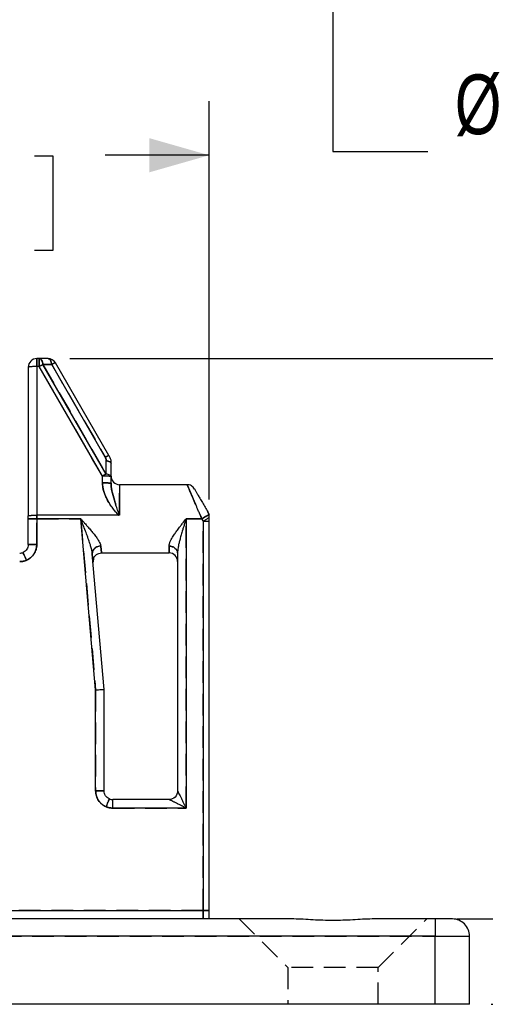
# Model space of a CAD drawing. Header units: millimetres. Extents: x 0 to 279, y 0 to 216.
# Tile 3 of 6: x 116 to 143, y 81 to 139. Entities that reach past the tile are written whole.
import ezdxf

# ---------------------------------------------------------------- set-up
doc = ezdxf.new("R2010")
doc.units = ezdxf.units.MM
doc.linetypes.add('HIDDEN', pattern=[1.905, 1.27, -0.635])
doc.layers.add('DIMENSIONS', color=140, linetype='Continuous', lineweight=25)
doc.layers.add('HIDDEN', color=102, linetype='HIDDEN')
doc.styles.add('SLDTEXTSTYLE0', font='TXT', dxfattribs={"width": 0.75})
doc.styles.add('SLDTEXTSTYLE1', font='TXT', dxfattribs={"width": 0.7})
doc.dimstyles.new('SLDDIMSTYLE0', dxfattribs={"dimtxt": 3.5, "dimasz": 3.5, "dimexe": 0, "dimexo": 0.0625, "dimgap": 0.875, "dimtad": 0, "dimtih": 1, "dimtoh": 1, "dimdec": 1, "dimrnd": 1e-09, "dimzin": 12, "dimdsep": 46, "dimtxsty": 'SLDTEXTSTYLE0', "dimsah": 1, "dimcen": 0.09, "dimadec": 0, "dimazin": 3, "dimtfac": 1, "dimtdec": 1, "dimtofl": 0, "dimtmove": 0, "dimatfit": 3, "dimfxl": 0, "dimfrac": 2, "dimtolj": 1, "dimtzin": 12, "dimarcsym": 0})
doc.dimstyles.new('SLDDIMSTYLE3', dxfattribs={"dimtxt": 3.5, "dimasz": 3.5, "dimexe": 0, "dimexo": 0.0625, "dimgap": 0.875, "dimtad": 0, "dimtih": 1, "dimtoh": 1, "dimdec": 1, "dimrnd": 1e-09, "dimzin": 12, "dimdsep": 46, "dimtxsty": 'SLDTEXTSTYLE0', "dimsah": 1, "dimcen": 0, "dimadec": 0, "dimazin": 3, "dimtfac": 1, "dimtdec": 1, "dimtofl": 0, "dimtmove": 0, "dimatfit": 3, "dimfxl": 0, "dimfrac": 2, "dimtolj": 1, "dimtzin": 12, "dimarcsym": 0})

# ---------------------------------------------------------------- blocks, each defined once
blk = doc.blocks.new('_D')
at = {"layer": 'DIMENSIONS'}
for p, q in [((118.538, 119.189), (169.564, 119.189)), ((166.389, 119.189), (166.389, 106.563)), ((161.864, 100.243), (160.797, 100.243)), ((160.797, 100.243), (160.797, 94.686)), ((170.915, 100.243), (171.982, 100.243)), ((171.982, 100.243), (171.982, 94.686)), ((160.797, 94.686), (161.864, 94.686)), ((171.982, 94.686), (170.915, 94.686)), ((166.389, 81.35), (166.389, 93.975)), ((143.226, 81.35), (169.564, 81.35))]:
    blk.add_line(p, q, dxfattribs=at)
for points in [[(166.389, 119.189), (165.389, 115.689), (167.389, 115.689)], [(166.389, 81.35), (167.389, 84.85), (165.389, 84.85)]]:
    blk.add_solid(points, dxfattribs=at)
at = {"layer": 'DIMENSIONS', "char_height": 3.5, "attachment_point": 1, "style": 'SLDTEXTSTYLE0'}
for s, insert in [('37.8', (161.864, 105.465)), ('1.49', (161.864, 99.198))]:
    blk.add_mtext(s, dxfattribs=dict(at, insert=insert))
blk = doc.blocks.new('_D_1')
at = {"layer": 'DIMENSIONS'}
for p, q in [((97.206, 110.936), (97.206, 134.279)), ((126.706, 110.936), (126.706, 134.279)), ((97.206, 131.104), (103.295, 131.104)), ((107.431, 131.077), (106.364, 131.077)), ((106.364, 131.077), (106.364, 125.521)), ((116.482, 131.077), (117.548, 131.077)), ((117.548, 131.077), (117.548, 125.521)), ((126.706, 131.104), (120.618, 131.104)), ((106.364, 125.521), (107.431, 125.521)), ((117.548, 125.521), (116.482, 125.521))]:
    blk.add_line(p, q, dxfattribs=at)
for points in [[(97.206, 131.104), (100.706, 130.104), (100.706, 132.104)], [(126.706, 131.104), (123.206, 132.104), (123.206, 130.104)]]:
    blk.add_solid(points, dxfattribs=at)
at = {"layer": 'DIMENSIONS', "char_height": 3.5, "attachment_point": 1, "style": 'SLDTEXTSTYLE0'}
for s, insert in [('29.5', (107.431, 136.3)), ('1.16', (107.431, 130.033))]:
    blk.add_mtext(s, dxfattribs=dict(at, insert=insert))
blk = doc.blocks.new('_D_2')
at = {"layer": 'DIMENSIONS'}
for p, q in [((118.538, 119.189), (155.206, 119.189)), ((152.031, 119.189), (152.031, 109.063)), ((147.505, 102.743), (146.439, 102.743)), ((146.439, 102.743), (146.439, 97.186)), ((156.556, 102.743), (157.623, 102.743)), ((157.623, 102.743), (157.623, 97.186)), ((146.439, 97.186), (147.505, 97.186)), ((157.623, 97.186), (156.556, 97.186)), ((152.031, 86.35), (152.031, 96.475)), ((141.226, 86.35), (155.206, 86.35))]:
    blk.add_line(p, q, dxfattribs=at)
for points in [[(152.031, 119.189), (151.031, 115.689), (153.031, 115.689)], [(152.031, 86.35), (153.031, 89.85), (151.031, 89.85)]]:
    blk.add_solid(points, dxfattribs=at)
at = {"layer": 'DIMENSIONS', "char_height": 3.5, "attachment_point": 1, "style": 'SLDTEXTSTYLE0'}
for s, insert in [('32.8', (147.505, 107.965)), ('1.29', (147.505, 101.698))]:
    blk.add_mtext(s, dxfattribs=dict(at, insert=insert))
blk = doc.blocks.new('SW_SYMBOL_HOLE_SINK')
at = {"layer": 'DIMENSIONS', "color": 0}
for p, q in [((0, 875), (800, 75)), ((800, 75), (1600, 875))]:
    blk.add_line(p, q, dxfattribs=at)
blk = doc.blocks.new('_D_5')
at = {"layer": 'DIMENSIONS'}
for p, q in [((133.956, 150.092), (133.956, 131.325)), ((133.956, 131.325), (139.512, 131.325))]:
    blk.add_line(p, q, dxfattribs=at)
blk.add_solid([(133.956, 150.092), (132.956, 146.592), (134.956, 146.592)], dxfattribs=at)
at = {"layer": 'DIMENSIONS', "xscale": 0.004470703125, "yscale": 0.004470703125, "zscale": 0.004470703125}
blk.add_blockref('SW_SYMBOL_HOLE_SINK', (150.269, 126.201), dxfattribs=at)
at = {"layer": 'DIMENSIONS', "char_height": 3.5, "attachment_point": 1}
for s, insert, style in [('5.3 [0.21] THRU ALL(2X)', (146.378, 135.891), 'SLDTEXTSTYLE0'), ('%%c', (141.1, 135.837), 'SLDTEXTSTYLE0'), ('2.9MM X 90', (159.715, 130.281), 'SLDTEXTSTYLE1'), ('%%d', (185.357, 130.227), 'SLDTEXTSTYLE0')]:
    blk.add_mtext(s, dxfattribs=dict(at, insert=insert, style=style))

msp = doc.modelspace()

# ---------------------------------------------------------------- linework, layer by layer
for p, q in [((116.606, 119.189), (116.606, 118.715)), ((116.751, 119.189), (116.606, 119.189)), ((116.751, 118.715), (116.751, 119.189)), ((117.268, 119.189), (116.751, 119.189)), ((120.836, 113.509), (117.701, 118.939)), ((116.106, 118.689), (116.106, 109.971)), ((116.751, 118.715), (116.606, 118.715)), ((116.606, 118.715), (116.606, 110.012)), ((120.456, 112.299), (116.751, 118.715)), ((120.673, 112.42), (116.968, 118.837)), ((117.484, 118.837), (116.968, 118.837)), ((120.619, 113.406), (117.484, 118.837)), ((120.673, 112.42), (120.673, 113.206)), ((120.956, 112.272), (120.956, 113.059)), ((120.456, 111.905), (120.456, 112.299)), ((120.956, 111.879), (120.956, 112.272)), ((125.413, 111.8), (121.456, 111.8)), ((121.456, 111.8), (121.456, 110.029)), ((116.106, 108.29), (116.106, 109.8)), ((116.606, 109.8), (116.106, 109.8)), ((116.606, 110.012), (116.606, 109.8)), ((121.413, 110.012), (116.606, 110.012)), ((119.179, 109.8), (116.606, 109.8)), ((116.606, 109.8), (116.606, 108.29)), ((120.056, 99.778), (119.179, 109.8)), ((126.279, 109.8), (125.356, 109.8)), ((125.356, 109.8), (125.356, 92.85)), ((126.279, 109.8), (126.356, 109.666)), ((126.356, 109.666), (126.356, 86.85)), ((126.356, 109.666), (126.706, 109.666)), ((126.706, 109.868), (126.706, 110.047)), ((126.706, 86.85), (126.706, 109.666)), ((124.356, 107.8), (124.356, 108.2)), ((120.556, 99.8), (119.86, 107.756)), ((119.905, 107.43), (119.926, 107.453)), ((120.402, 107.8), (124.356, 107.8)), ((124.856, 107.8), (124.856, 93.85)), ((120.056, 93.85), (120.056, 99.778)), ((120.556, 93.85), (120.556, 99.8)), ((124.356, 93.35), (121.056, 93.35)), ((121.056, 92.85), (121.056, 93.35)), ((125.356, 92.85), (121.056, 92.85)), ((97.556, 86.85), (126.356, 86.85)), ((131.665, 86.35), (92.248, 86.35)), ((139.956, 86.35), (136.248, 86.35)), ((139.956, 85.35), (83.956, 85.35)), ((139.956, 81.35), (139.956, 85.35)), ((141.956, 81.35), (141.956, 85.35)), ((139.956, 81.35), (83.956, 81.35)), ((141.956, 81.35), (139.956, 81.35))]:
    msp.add_line(p, q)
at = {"flags": 128}
for points in [[(116.968, 118.837), (116.955, 118.91), (116.936, 118.978), (116.913, 119.039), (116.886, 119.091), (116.855, 119.133), (116.822, 119.164), (116.787, 119.183), (116.751, 119.189)], [(117.484, 118.837), (117.471, 118.91), (117.452, 118.978), (117.429, 119.039), (117.402, 119.091), (117.372, 119.133), (117.338, 119.164), (117.303, 119.183), (117.268, 119.189)], [(120.956, 112.272), (120.951, 112.295), (120.937, 112.317), (120.913, 112.339), (120.88, 112.359), (120.838, 112.378), (120.789, 112.394), (120.734, 112.408), (120.673, 112.42)], [(126.356, 109.666), (126.407, 109.695), (126.457, 109.724), (126.506, 109.752), (126.553, 109.779), (126.597, 109.805), (126.637, 109.828), (126.674, 109.849), (126.706, 109.868)], [(120.056, 99.778), (120.143, 99.782), (120.227, 99.785), (120.306, 99.789), (120.378, 99.792), (120.439, 99.795), (120.489, 99.797), (120.526, 99.799), (120.549, 99.8), (120.556, 99.8)]]:
    msp.add_lwpolyline(points, dxfattribs=at)
for centre, radius, start, end in [((116.606, 118.689), 0.5, 90, 180), ((117.268, 118.689), 0.5, 30, 90), ((118.006, 118.013), 0.975, 108.24599, 122.34383), ((116.482, 116.345), 2.374, 86.99001, 99.09807), ((121.428, 110.608), 9.359, 118.45731, 119.97647), ((125.134, 104.189), 9.362, 118.45761, 119.97636), ((120.581, 109.928), 2.374, 80.90193, 93.00999), ((121.456, 112.3), 0.5, 180, 270), ((115.606, 108.29), 0.5, 270, 293.06392), ((124.356, 107.3), 0.5, 0, 90), ((121.056, 93.85), 0.5, 246.93608, 270)]:
    msp.add_arc(centre, radius, start, end)
for points, knots in [([(120.619, 113.406), (120.683, 113.441), (120.737, 113.469), (120.813, 113.504), (120.834, 113.512), (120.836, 113.509)], [0, 0, 0, 0, 0.5, 0.5, 1, 1, 1, 1]), ([(120.673, 113.206), (120.672, 113.224), (120.671, 113.258), (120.661, 113.31), (120.644, 113.36), (120.628, 113.391), (120.619, 113.406)], [0, 0, 0, 0, 0.258262, 0.5073559, 0.7527102, 1, 1, 1, 1]), ([(120.956, 113.059), (120.956, 113.089), (120.929, 113.12), (120.83, 113.172), (120.757, 113.193), (120.673, 113.206)], [0, 0, 0, 0, 0.5, 0.5, 1, 1, 1, 1]), ([(120.836, 113.509), (120.85, 113.482), (120.879, 113.427), (120.913, 113.34), (120.938, 113.249), (120.953, 113.155), (120.955, 113.091), (120.956, 113.059)], [0, 0, 0, 0, 0.194298, 0.391303, 0.591163, 0.794017, 1, 1, 1, 1]), ([(121.413, 110.012), (121.405, 110.018), (121.385, 110.031), (121.355, 110.06), (121.318, 110.099), (121.273, 110.149), (121.213, 110.221), (121.139, 110.312), (121.027, 110.459), (120.896, 110.644), (120.759, 110.867), (120.649, 111.083), (120.563, 111.294), (120.502, 111.501), (120.464, 111.705), (120.459, 111.839), (120.456, 111.905)], [0, 0, 0, 0, 0.013336, 0.032387, 0.057297, 0.08813, 0.124919, 0.187112, 0.249646, 0.380521, 0.49968, 0.610592, 0.715118, 0.814143, 0.908706, 1, 1, 1, 1]), ([(120.456, 111.905), (120.587, 111.905), (120.717, 111.902), (120.902, 111.893), (120.956, 111.886), (120.956, 111.879)], [0, 0, 0, 0, 0.5, 0.5, 1, 1, 1, 1]), ([(121.456, 110.029), (121.443, 110.029), (121.421, 110.07), (121.384, 110.169), (121.324, 110.352), (121.21, 110.712), (121.037, 111.278), (120.956, 111.668), (120.956, 111.879)], [0.7821951, 0.7821951, 0.7821951, 0.7821951, 0.7901045, 0.798014, 0.8138328, 0.8454706, 0.9087461, 1.0036593, 1.0036593, 1.0036593, 1.0036593]), ([(125.849, 111.545), (125.824, 111.582), (125.774, 111.656), (125.666, 111.737), (125.543, 111.79), (125.454, 111.796), (125.41, 111.8)], [0, 0, 0, 0, 0.250065, 0.50001, 0.749974, 1, 1, 1, 1]), ([(126.279, 109.8), (126.259, 109.846), (126.221, 109.935), (126.166, 110.062), (126.115, 110.178), (126.07, 110.284), (126.029, 110.378), (125.993, 110.461), (125.913, 110.645), (125.799, 110.909), (125.66, 111.228), (125.55, 111.483), (125.478, 111.649), (125.438, 111.742), (125.417, 111.791), (125.414, 111.797), (125.413, 111.8)], [0, 0, 0, 0, 0.045875, 0.088339, 0.127392, 0.163035, 0.195268, 0.22409, 0.249504, 0.389477, 0.513767, 0.645461, 0.769364, 0.847214, 0.924021, 1, 1, 1, 1]), ([(125.847, 111.548), (125.847, 111.549), (125.841, 111.559), (125.854, 111.535), (125.879, 111.493), (125.916, 111.429), (125.983, 111.312), (126.095, 111.118), (126.232, 110.881), (126.384, 110.617), (126.544, 110.34), (126.652, 110.153), (126.706, 110.06)], [0, 0, 0, 0, 0.00733, 0.117869, 0.173447, 0.230034, 0.353649, 0.481018, 0.611873, 0.746307, 0.87253, 1, 1, 1, 1]), ([(116.106, 109.971), (116.107, 109.973), (116.109, 109.977), (116.124, 109.983), (116.147, 109.988), (116.177, 109.993), (116.213, 109.997), (116.255, 110.001), (116.301, 110.004), (116.35, 110.006), (116.4, 110.009), (116.452, 110.01), (116.504, 110.011), (116.555, 110.012), (116.589, 110.012), (116.606, 110.012)], [0, 0, 0, 0, 0.089832, 0.177513, 0.263041, 0.346418, 0.427643, 0.506716, 0.583638, 0.658408, 0.731028, 0.801496, 0.869814, 0.935982, 1, 1, 1, 1]), ([(119.179, 109.8), (119.221, 109.754), (119.298, 109.669), (119.403, 109.551), (119.49, 109.455), (119.607, 109.323), (119.751, 109.157), (119.927, 108.945), (120.082, 108.746), (120.205, 108.568), (120.287, 108.423), (120.339, 108.303), (120.352, 108.234), (120.358, 108.2)], [0, 0, 0, 0, 0.083333, 0.154129, 0.212387, 0.258111, 0.394451, 0.51278, 0.646141, 0.761683, 0.847605, 0.926604, 1, 1, 1, 1]), ([(119.86, 107.756), (119.857, 107.784), (119.851, 107.841), (119.834, 107.935), (119.811, 108.039), (119.781, 108.153), (119.745, 108.278), (119.702, 108.414), (119.652, 108.56), (119.584, 108.754), (119.487, 109.019), (119.346, 109.381), (119.239, 109.651), (119.179, 109.8)], [0, 0, 0, 0, 0.043668, 0.091781, 0.144434, 0.2017, 0.263636, 0.330287, 0.401688, 0.47787, 0.611651, 0.785688, 1, 1, 1, 1]), ([(121.456, 110.029), (121.451, 110.024), (121.443, 110.017), (121.43, 110.013), (121.422, 110.012), (121.417, 110.012), (121.414, 110.012), (121.413, 110.012)], [0, 0, 0, 0, 0.428283, 0.672732, 0.823342, 0.908032, 1, 1, 1, 1]), ([(124.356, 108.2), (124.357, 108.219), (124.359, 108.258), (124.372, 108.323), (124.394, 108.392), (124.424, 108.468), (124.477, 108.58), (124.569, 108.74), (124.7, 108.939), (124.853, 109.152), (125.003, 109.351), (125.175, 109.57), (125.288, 109.714), (125.356, 109.8)], [0, 0, 0, 0, 0.044037, 0.089882, 0.137844, 0.188193, 0.241164, 0.356752, 0.489102, 0.60737, 0.743229, 0.846748, 1, 1, 1, 1]), ([(125.356, 109.8), (125.332, 109.722), (125.285, 109.575), (125.218, 109.364), (125.16, 109.175), (125.11, 109.009), (125.068, 108.864), (125.021, 108.695), (124.97, 108.503), (124.919, 108.291), (124.884, 108.104), (124.861, 107.941), (124.858, 107.845), (124.856, 107.8)], [0, 0, 0, 0, 0.113247, 0.215946, 0.308098, 0.389706, 0.460774, 0.521306, 0.639272, 0.74596, 0.841503, 0.926092, 1, 1, 1, 1]), ([(126.706, 110.047), (126.69, 110.037), (126.637, 110.006), (126.482, 109.917), (126.381, 109.859), (126.279, 109.8)], [0, 0, 0, 0, 0.5, 0.5, 1, 1, 1, 1]), ([(126.706, 110.047), (126.697, 110.066), (126.675, 110.113), (126.65, 110.157), (126.635, 110.183)], [0, 0, 0, 0, 0.39523, 1, 1, 1, 1]), ([(116.606, 108.29), (116.605, 108.258), (116.604, 108.193), (116.589, 108.097), (116.561, 107.987), (116.515, 107.864), (116.443, 107.737), (116.354, 107.621), (116.248, 107.519), (116.129, 107.432), (116.042, 107.391), (115.998, 107.37)], [0, 0, 0, 0, 0.082674, 0.165609, 0.249599, 0.375123, 0.500059, 0.624537, 0.750519, 0.875777, 1, 1, 1, 1]), ([(116.106, 108.29), (116.106, 108.29), (116.16, 108.29), (116.345, 108.29), (116.475, 108.29), (116.606, 108.29)], [0, 0, 0, 0, 0.5, 0.5, 1, 1, 1, 1]), ([(120.358, 108.2), (120.202, 108.195), (119.933, 108.076), (119.852, 107.85), (119.86, 107.756)], [0, 0, 0, 0, 0.571429, 1, 1, 1, 1]), ([(120.358, 108.2), (120.361, 108.171), (120.368, 108.114), (120.376, 108.04), (120.383, 107.975), (120.389, 107.921), (120.394, 107.876), (120.397, 107.842), (120.4, 107.818), (120.402, 107.803), (120.402, 107.801), (120.402, 107.8)], [0, 0, 0, 0, 0.1148, 0.228665, 0.3416, 0.45361, 0.564701, 0.67488, 0.784152, 0.892523, 1, 1, 1, 1]), ([(115.998, 107.37), (115.967, 107.357), (115.904, 107.333), (115.807, 107.308), (115.707, 107.293), (115.64, 107.291), (115.606, 107.29)], [0, 0, 0, 0, 0.251284, 0.5, 0.748716, 1, 1, 1, 1]), ([(115.998, 107.37), (115.946, 107.492), (115.896, 107.609), (115.823, 107.781), (115.802, 107.83), (115.802, 107.83)], [0, 0, 0, 0, 0.5, 0.5, 1, 1, 1, 1]), ([(119.927, 107.456), (119.948, 107.505), (119.989, 107.601), (120.105, 107.71), (120.245, 107.785), (120.35, 107.795), (120.402, 107.8)], [0, 0, 0, 0, 0.250025, 0.499673, 0.750004, 1, 1, 1, 1]), ([(120.664, 92.93), (120.635, 92.943), (120.577, 92.97), (120.494, 93.022), (120.403, 93.09), (120.309, 93.181), (120.219, 93.296), (120.148, 93.424), (120.096, 93.561), (120.062, 93.704), (120.058, 93.801), (120.056, 93.85)], [0, 0, 0, 0, 0.082673, 0.165608, 0.249599, 0.375122, 0.500059, 0.624538, 0.75052, 0.875778, 1, 1, 1, 1]), ([(120.056, 93.85), (120.187, 93.85), (120.317, 93.85), (120.502, 93.85), (120.556, 93.85), (120.556, 93.85)], [0, 0, 0, 0, 0.5, 0.5, 1, 1, 1, 1]), ([(124.856, 93.85), (124.857, 93.849), (124.858, 93.847), (124.865, 93.833), (124.876, 93.811), (124.898, 93.766), (124.94, 93.682), (125.003, 93.556), (125.082, 93.397), (125.165, 93.232), (125.258, 93.046), (125.32, 92.922), (125.356, 92.85)], [0, 0, 0, 0, 0.035615, 0.072665, 0.112239, 0.155231, 0.258036, 0.385278, 0.520477, 0.685932, 0.815056, 1, 1, 1, 1]), ([(120.86, 93.39), (120.86, 93.39), (120.84, 93.341), (120.766, 93.169), (120.716, 93.052), (120.664, 92.93)], [0, 0, 0, 0, 0.5, 0.5, 1, 1, 1, 1]), ([(121.056, 92.85), (121.023, 92.851), (120.955, 92.853), (120.856, 92.868), (120.758, 92.893), (120.696, 92.917), (120.664, 92.93)], [0, 0, 0, 0, 0.251284, 0.5, 0.748716, 1, 1, 1, 1]), ([(125.356, 92.85), (125.305, 92.875), (125.214, 92.921), (125.091, 92.983), (124.955, 93.05), (124.809, 93.124), (124.65, 93.203), (124.524, 93.266), (124.436, 93.31), (124.387, 93.335), (124.361, 93.347), (124.358, 93.349), (124.356, 93.35)], [0, 0, 0, 0, 0.129526, 0.234244, 0.314159, 0.479607, 0.614845, 0.742082, 0.844917, 0.901398, 0.952307, 1, 1, 1, 1]), ([(136.248, 86.35), (136.067, 86.35), (135.882, 86.341), (135.506, 86.32), (135.315, 86.308), (134.735, 86.276), (134.344, 86.261), (133.567, 86.261), (133.18, 86.276), (132.601, 86.307), (132.408, 86.32), (132.03, 86.341), (131.845, 86.35), (131.665, 86.35)], [0, 0, 0, 0, 0.125, 0.125, 0.25, 0.25, 0.5, 0.5, 0.75, 0.75, 0.875, 0.875, 1, 1, 1, 1]), ([(139.956, 86.35), (139.956, 86.35), (139.956, 86.242), (139.956, 85.872), (139.956, 85.612), (139.956, 85.35)], [0, 0, 0, 0, 0.5, 0.5, 1, 1, 1, 1]), ([(140.956, 86.35), (140.955, 86.35), (140.954, 86.35), (140.94, 86.35), (140.918, 86.35), (140.876, 86.35), (140.798, 86.35), (140.668, 86.35), (140.509, 86.35), (140.332, 86.35), (140.145, 86.35), (140.019, 86.35), (139.956, 86.35)], [0, 0, 0, 0, 0.060259, 0.120021, 0.179824, 0.240208, 0.369998, 0.50013, 0.629921, 0.760053, 0.879943, 1, 1, 1, 1]), ([(141.956, 85.35), (141.956, 85.612), (141.848, 85.872), (141.478, 86.242), (141.218, 86.35), (140.956, 86.35)], [0, 0, 0, 0, 0.5, 0.5, 1, 1, 1, 1]), ([(139.956, 85.35), (140.218, 85.35), (140.48, 85.35), (140.963, 85.35), (141.185, 85.35), (141.556, 85.35), (141.704, 85.35), (141.904, 85.35), (141.956, 85.35), (141.956, 85.35)], [0, 0, 0, 0, 0.25, 0.25, 0.5, 0.5, 0.75, 0.75, 1, 1, 1, 1])]:
    msp.add_open_spline(points, degree=3, knots=knots)
for points in [[(116.106, 109.8), (116.106, 109.829), (116.106, 109.886), (116.106, 109.943), (116.106, 109.971)], [(126.706, 109.666), (126.706, 109.738), (126.706, 109.808), (126.706, 109.868)], [(116.106, 108.29), (116.106, 108.193), (116.048, 107.998), (115.891, 107.868), (115.802, 107.83)], [(124.356, 108.2), (124.618, 108.2), (124.856, 108.009), (124.856, 107.8)], [(120.86, 93.39), (120.771, 93.428), (120.615, 93.558), (120.556, 93.753), (120.556, 93.85)], [(124.856, 93.85), (124.856, 93.719), (124.748, 93.458), (124.487, 93.35), (124.356, 93.35)], [(126.356, 86.85), (126.356, 86.781), (126.356, 86.649), (126.356, 86.488), (126.356, 86.378), (126.356, 86.35), (126.356, 86.35)], [(126.706, 86.85), (126.613, 86.85), (126.487, 86.85), (126.356, 86.85)], [(126.706, 86.35), (126.706, 86.35), (126.706, 86.376), (126.706, 86.482), (126.706, 86.641), (126.706, 86.779), (126.706, 86.85)]]:
    msp.add_open_spline(points, degree=3)
at = {"layer": 'HIDDEN'}
for p, q in [((116.606, 118.715), (116.606, 119.189)), ((116.751, 119.189), (116.751, 118.715)), ((116.606, 118.715), (116.606, 110.012)), ((116.751, 118.715), (116.606, 118.715)), ((120.456, 112.299), (116.751, 118.715)), ((116.968, 118.837), (117.484, 118.837)), ((116.968, 118.837), (120.673, 112.42)), ((117.484, 118.837), (120.619, 113.406)), ((120.673, 112.42), (120.673, 113.206)), ((120.456, 111.905), (120.456, 112.299)), ((120.956, 112.297), (120.956, 112.3)), ((121.456, 110.029), (121.456, 111.8)), ((116.106, 109.8), (116.606, 109.8)), ((116.606, 109.8), (116.606, 110.012)), ((116.606, 109.8), (119.179, 109.8)), ((116.606, 108.29), (116.606, 109.8)), ((119.179, 109.8), (120.056, 99.778)), ((125.356, 109.8), (126.279, 109.8)), ((125.356, 92.85), (125.356, 109.8)), ((126.356, 109.666), (126.279, 109.8)), ((126.356, 109.666), (126.706, 109.666)), ((126.356, 86.85), (126.356, 109.666)), ((124.356, 108.2), (124.356, 107.8)), ((119.88, 107.533), (119.899, 107.423)), ((119.924, 107.487), (119.904, 107.25)), ((120.056, 99.778), (120.056, 93.85)), ((121.056, 92.85), (121.056, 93.35)), ((121.056, 92.85), (125.356, 92.85)), ((126.356, 86.85), (97.556, 86.85)), ((128.456, 86.35), (131.306, 83.5)), ((136.606, 83.5), (139.456, 86.35)), ((83.956, 85.35), (139.956, 85.35)), ((139.956, 81.35), (139.956, 85.35)), ((136.606, 83.5), (131.306, 83.5)), ((131.306, 83.5), (131.306, 81.35)), ((136.606, 81.35), (136.606, 83.5))]:
    msp.add_line(p, q, dxfattribs=at)
at = {"layer": 'HIDDEN', "flags": 128}
for points in [[(116.751, 119.189), (116.787, 119.183), (116.822, 119.164), (116.855, 119.133), (116.886, 119.091), (116.913, 119.039), (116.936, 118.978), (116.955, 118.91), (116.968, 118.837)], [(117.268, 119.189), (117.303, 119.183), (117.338, 119.164), (117.372, 119.133), (117.402, 119.091), (117.429, 119.039), (117.452, 118.978), (117.471, 118.91), (117.484, 118.837)], [(120.956, 112.272), (120.951, 112.295), (120.937, 112.317), (120.913, 112.339), (120.88, 112.359), (120.838, 112.378), (120.789, 112.394), (120.734, 112.408), (120.673, 112.42)], [(126.356, 109.666), (126.407, 109.695), (126.457, 109.724), (126.506, 109.752), (126.553, 109.779), (126.597, 109.805), (126.637, 109.828), (126.674, 109.849), (126.706, 109.868)]]:
    msp.add_lwpolyline(points, dxfattribs=at)
at = {"layer": 'HIDDEN'}
for centre, radius, start, end in [((118.006, 118.013), 0.975, 108.24599, 122.34383), ((116.482, 116.345), 2.374, 86.99001, 99.09807), ((121.428, 110.608), 9.359, 118.45731, 119.97647), ((125.134, 104.189), 9.362, 118.45761, 119.97636), ((120.581, 109.928), 2.374, 80.90193, 93.00999)]:
    msp.add_arc(centre, radius, start, end, dxfattribs=at)
for points, knots in [([(120.836, 113.509), (120.834, 113.512), (120.813, 113.504), (120.737, 113.469), (120.683, 113.441), (120.619, 113.406)], [0, 0, 0, 0, 0.5, 0.5, 1, 1, 1, 1]), ([(120.619, 113.406), (120.628, 113.391), (120.644, 113.36), (120.661, 113.31), (120.671, 113.258), (120.672, 113.224), (120.673, 113.206)], [0, 0, 0, 0, 0.2472898, 0.4926441, 0.741738, 1, 1, 1, 1]), ([(120.673, 113.206), (120.757, 113.193), (120.83, 113.172), (120.929, 113.12), (120.956, 113.089), (120.956, 113.059)], [0, 0, 0, 0, 0.5, 0.5, 1, 1, 1, 1]), ([(120.956, 111.879), (120.956, 111.886), (120.902, 111.893), (120.717, 111.902), (120.587, 111.905), (120.456, 111.905)], [0, 0, 0, 0, 0.5, 0.5, 1, 1, 1, 1]), ([(120.456, 111.905), (120.457, 111.863), (120.459, 111.778), (120.474, 111.655), (120.497, 111.537), (120.526, 111.423), (120.559, 111.315), (120.597, 111.213), (120.638, 111.115), (120.682, 111.022), (120.726, 110.935), (120.772, 110.852), (120.817, 110.774), (120.863, 110.701), (120.907, 110.632), (120.951, 110.568), (120.993, 110.508), (121.034, 110.452), (121.073, 110.399), (121.111, 110.35), (121.147, 110.305), (121.18, 110.263), (121.212, 110.224), (121.241, 110.189), (121.268, 110.156), (121.293, 110.128), (121.316, 110.102), (121.336, 110.08), (121.355, 110.061), (121.371, 110.046), (121.385, 110.034), (121.396, 110.024), (121.404, 110.018), (121.41, 110.014), (121.412, 110.013), (121.413, 110.012)], [0, 0, 0, 0, 0.059065, 0.116203, 0.171591, 0.225321, 0.277427, 0.327895, 0.376689, 0.423756, 0.469037, 0.512473, 0.554011, 0.593604, 0.631244, 0.666972, 0.700829, 0.732843, 0.763034, 0.791415, 0.817995, 0.842779, 0.865768, 0.88696, 0.906341, 0.923896, 0.939618, 0.953511, 0.965585, 0.975861, 0.98435, 0.991035, 0.99586, 0.998836, 1, 1, 1, 1]), ([(120.956, 111.879), (120.956, 111.598), (121.085, 111.114), (121.29, 110.457), (121.384, 110.169), (121.421, 110.07), (121.443, 110.029), (121.456, 110.029)], [0.0847585, 0.0847585, 0.0847585, 0.0847585, 0.2113095, 0.2745849, 0.2904038, 0.2983132, 0.3062227, 0.3062227, 0.3062227, 0.3062227]), ([(125.413, 111.8), (125.413, 111.799), (125.414, 111.798), (125.419, 111.785), (125.428, 111.766), (125.439, 111.739), (125.455, 111.704), (125.487, 111.63), (125.55, 111.483), (125.66, 111.228), (125.799, 110.909), (125.928, 110.609), (126.048, 110.334), (126.155, 110.088), (126.235, 109.902), (126.279, 109.8)], [0, 0, 0, 0, 0.037915, 0.076012, 0.11432, 0.152863, 0.19167, 0.230767, 0.354657, 0.486362, 0.610639, 0.750623, 0.815199, 0.898327, 1, 1, 1, 1]), ([(126.279, 109.8), (126.381, 109.859), (126.482, 109.917), (126.637, 110.006), (126.69, 110.037), (126.706, 110.047)], [0, 0, 0, 0, 0.5, 0.5, 1, 1, 1, 1]), ([(126.706, 110.047), (126.697, 110.066), (126.674, 110.114), (126.649, 110.158), (126.634, 110.185)], [0, 0, 0, 0, 0.3971049, 1, 1, 1, 1]), ([(115.998, 107.37), (116.027, 107.383), (116.086, 107.41), (116.169, 107.462), (116.259, 107.53), (116.354, 107.621), (116.443, 107.736), (116.515, 107.864), (116.567, 108.001), (116.6, 108.144), (116.604, 108.241), (116.606, 108.29)], [0, 0, 0, 0, 0.082674, 0.165609, 0.249599, 0.375123, 0.500059, 0.624537, 0.750519, 0.875777, 1, 1, 1, 1]), ([(116.606, 108.29), (116.475, 108.29), (116.345, 108.29), (116.16, 108.29), (116.106, 108.29), (116.106, 108.29)], [0, 0, 0, 0, 0.5, 0.5, 1, 1, 1, 1]), ([(120.402, 107.8), (120.402, 107.801), (120.402, 107.803), (120.4, 107.818), (120.397, 107.842), (120.394, 107.876), (120.389, 107.921), (120.383, 107.975), (120.376, 108.04), (120.368, 108.114), (120.361, 108.171), (120.358, 108.2)], [0, 0, 0, 0, 0.107477, 0.215848, 0.32512, 0.435299, 0.54639, 0.6584, 0.771335, 0.8852, 1, 1, 1, 1]), ([(115.606, 107.29), (115.64, 107.291), (115.707, 107.293), (115.807, 107.308), (115.904, 107.333), (115.967, 107.357), (115.998, 107.37)], [0, 0, 0, 0, 0.2512843, 0.5, 0.7487157, 1, 1, 1, 1]), ([(119.889, 107.43), (119.89, 107.41), (119.894, 107.373), (119.897, 107.332), (119.9, 107.303), (119.902, 107.283), (119.903, 107.27), (119.903, 107.262), (119.904, 107.258), (119.904, 107.257), (119.904, 107.256), (119.904, 107.256), (119.903, 107.266), (119.899, 107.309), (119.893, 107.38), (119.884, 107.479), (119.874, 107.602), (119.865, 107.705), (119.86, 107.756)], [0, 0, 0, 0, 0.065534, 0.124659, 0.177377, 0.2237, 0.263638, 0.297202, 0.324398, 0.345231, 0.3597, 0.367804, 0.473034, 0.578369, 0.683773, 0.789191, 0.89459, 1, 1, 1, 1]), ([(119.88, 107.532), (119.885, 107.475), (119.891, 107.408), (119.903, 107.428), (119.905, 107.431)], [0, 0, 0, 0, 0.831517, 1, 1, 1, 1]), ([(120.556, 93.85), (120.556, 93.85), (120.502, 93.85), (120.317, 93.85), (120.187, 93.85), (120.056, 93.85)], [0, 0, 0, 0, 0.5, 0.5, 1, 1, 1, 1]), ([(120.056, 93.85), (120.057, 93.818), (120.059, 93.753), (120.074, 93.657), (120.101, 93.547), (120.148, 93.424), (120.219, 93.297), (120.309, 93.181), (120.415, 93.079), (120.533, 92.992), (120.621, 92.951), (120.664, 92.93)], [0, 0, 0, 0, 0.082673, 0.165608, 0.249599, 0.375122, 0.500059, 0.624538, 0.75052, 0.875778, 1, 1, 1, 1]), ([(120.664, 92.93), (120.696, 92.917), (120.758, 92.893), (120.856, 92.868), (120.955, 92.853), (121.023, 92.851), (121.056, 92.85)], [0, 0, 0, 0, 0.251284, 0.5, 0.748716, 1, 1, 1, 1]), ([(139.956, 86.35), (139.956, 86.35), (139.956, 86.242), (139.956, 85.872), (139.956, 85.612), (139.956, 85.35)], [0, 0, 0, 0, 0.5, 0.5, 1, 1, 1, 1])]:
    msp.add_open_spline(points, degree=3, knots=knots, dxfattribs=at)
for points in [[(120.358, 108.2), (120.085, 108.191), (119.841, 107.974), (119.86, 107.756)], [(124.856, 107.8), (124.856, 108.009), (124.618, 108.2), (124.356, 108.2)], [(115.802, 107.83), (115.802, 107.83), (115.89, 107.624), (115.998, 107.37)], [(120.664, 92.93), (120.773, 93.184), (120.86, 93.39), (120.86, 93.39)], [(126.356, 86.85), (126.487, 86.85), (126.613, 86.85), (126.706, 86.85)], [(126.356, 86.35), (126.356, 86.35), (126.356, 86.378), (126.356, 86.488), (126.356, 86.649), (126.356, 86.781), (126.356, 86.85)]]:
    msp.add_open_spline(points, degree=3, dxfattribs=at)

# ---------------------------------------------------------------- dimensions: what is measured, and where the dimension line sits
at = {"layer": 'DIMENSIONS'}
dim = msp.add_diameter_dim_2p(p1=(133.956, 155.392), p2=(133.956, 150.092), text='%%c5.3 [0.21] THRU ALL(2X)\\P{\\fGDT;w}2.9MM X 90%%d', dimstyle='SLDDIMSTYLE3', override={"dimpost": '<>'}, dxfattribs=at)
dim.commit()
dim.dimension.update_dxf_attribs({"geometry": '_D_5', "text_midpoint": (168.925, 131.325), "dimtype": 163})
dim = msp.add_linear_dim(base=(126.706, 131.104), p1=(97.206, 109.666), p2=(126.706, 109.666), dimstyle='SLDDIMSTYLE0', dxfattribs=at)
dim.commit()
dim.dimension.update_dxf_attribs({"geometry": '_D_1', "text_midpoint": (111.956, 131.104), "dimtype": 160})
for base, p2, picture, middle in [((166.389, 81.35), (141.956, 81.35), '_D', (166.389, 100.269)), ((152.031, 86.35), (139.956, 86.35), '_D_2', (152.031, 102.769))]:
    dim = msp.add_linear_dim(base=base, p1=(117.268, 119.189), p2=p2, angle=90, dimstyle='SLDDIMSTYLE0', dxfattribs=at)
    dim.commit()
    dim.dimension.update_dxf_attribs({"geometry": picture, "text_midpoint": middle, "dimtype": 160})

doc.saveas('drawing.dxf')
